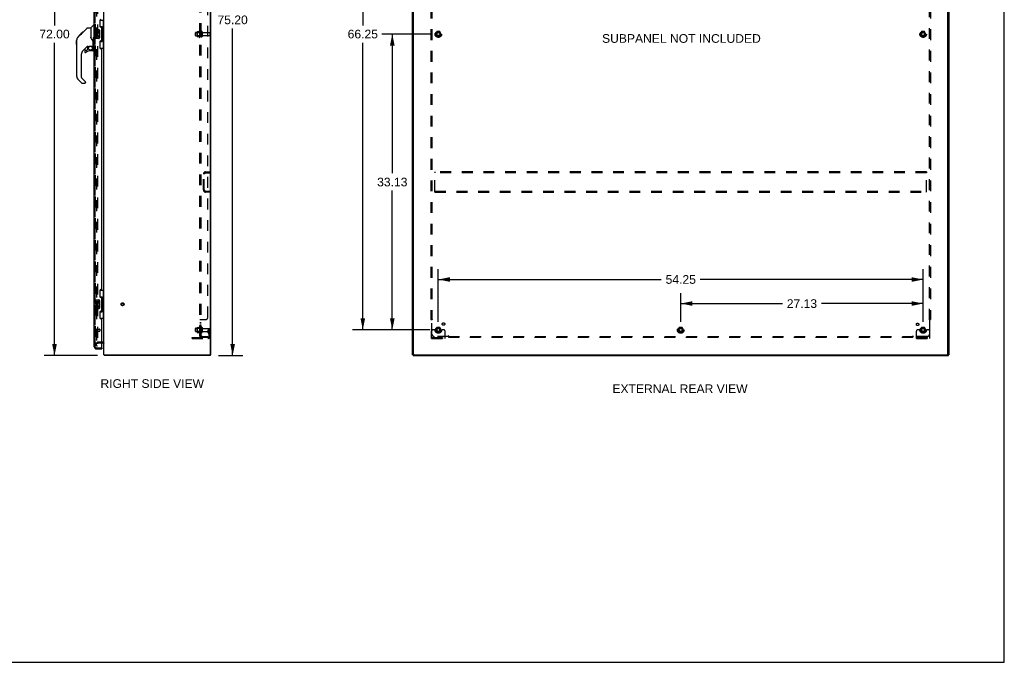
# Model space of a CAD drawing. Header units: inches. Extents: x 0 to 220, y 0 to 142.
# Tile 74 of 76: x 110 to 220, y 0 to 72. Entities that reach past the tile are written whole.
import ezdxf

# ---------------------------------------------------------------- set-up
doc = ezdxf.new("R2010")
doc.units = ezdxf.units.IN
doc.header["$LTSCALE"] = 12.090517
doc.header["$MEASUREMENT"] = 0
doc.linetypes.add('HIDDEN', pattern=[0.2, 0.1, -0.1])
doc.layers.get('0').update_dxf_attribs({"linetype": 'CONTINUOUS'})
for name, color, linetype in [('DEFAULT_2', 8, 'HIDDEN'), ('DIMENSIONS', 7, 'CONTINUOUS'), ('LEFT_DOOR_ASSEMBLY', 7, 'CONTINUOUS'), ('RIGHT_DOOR_ASSEMBLY', 7, 'CONTINUOUS'), ('SUBPANEL', 7, 'CONTINUOUS')]:
    doc.layers.add(name, color=color, linetype=linetype)
doc.styles.get("Standard").update_dxf_attribs({"font": 'arial.ttf'})
doc.dimstyles.new('DIMSTYLE_1', dxfattribs={"dimtxt": 0.969828, "dimasz": 1.293103, "dimexe": 0.09, "dimexo": 0.07, "dimgap": 0.0375, "dimtad": 0, "dimtih": 1, "dimtoh": 1, "dimzin": 4, "dimdsep": 46, "dimtxsty": 'Standard', "dimblk": '_FILLED', "dimblk1": '_FILLED', "dimblk2": '_FILLED', "dimcen": 0.09, "dimazin": 1, "dimtfac": 1, "dimtdec": 3, "dimtofl": 0, "dimtmove": 0, "dimatfit": 3, "dimldrblk": '_FILLED', "dimfxl": 0, "dimtolj": 1, "dimtzin": 4, "dimarcsym": 0})

# ---------------------------------------------------------------- blocks, each defined once
blk = doc.blocks.new('_FILLED')
at = {"color": 0, "linetype": 'ByBlock'}
blk.add_solid([(0, 0), (-1, 0.2), (-1, -0.2)], dxfattribs=at)
blk = doc.blocks.new('*D1')
at = {"layer": 'DIMENSIONS', "color": 2, "linetype": 'Continuous'}
for p, q in [((155.59, 70.34), (150.17, 70.34)), ((151.34, 70.34), (151.34, 54.75)), ((151.34, 37.22), (151.34, 52.81)), ((155.59, 37.22), (150.17, 37.22))]:
    blk.add_line(p, q, dxfattribs=at)
at = {"layer": 'DIMENSIONS', "color": 2, "linetype": 'Continuous', "xscale": 1.2931034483, "yscale": 1.2931034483, "zscale": 1.2931034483}
for p, rotation in [((151.34, 70.34), 90), ((151.34, 37.22), 270)]:
    blk.add_blockref('_FILLED', p, dxfattribs=dict(at, rotation=rotation))
at = {"layer": 'DIMENSIONS', "color": 2, "linetype": 'Continuous', "insert": (151.34, 54.26), "char_height": 0.97, "width": 3.389, "attachment_point": 2, "line_spacing_factor": 0.9}
blk.add_mtext('33.13', dxfattribs=at)
blk = doc.blocks.new('*D2')
at = {"layer": 'DIMENSIONS', "color": 2, "linetype": 'Continuous'}
for p, q in [((155.59, 103.47), (146.88, 103.47)), ((148.04, 103.47), (148.04, 71.31)), ((148.04, 37.22), (148.04, 69.37)), ((155.59, 37.22), (146.88, 37.22))]:
    blk.add_line(p, q, dxfattribs=at)
at = {"layer": 'DIMENSIONS', "color": 2, "linetype": 'Continuous', "xscale": 1.2931034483, "yscale": 1.2931034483, "zscale": 1.2931034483}
for p, rotation in [((148.04, 103.47), 90), ((148.04, 37.22), 270)]:
    blk.add_blockref('_FILLED', p, dxfattribs=dict(at, rotation=rotation))
at = {"layer": 'DIMENSIONS', "color": 2, "linetype": 'Continuous', "insert": (148.04, 70.83), "char_height": 0.97, "width": 3.389, "attachment_point": 2, "line_spacing_factor": 0.9}
blk.add_mtext('66.25', dxfattribs=at)
blk = doc.blocks.new('*D3')
at = {"layer": 'DIMENSIONS', "color": 2, "linetype": 'Continuous'}
for p, q in [((156.49, 38.12), (156.49, 44.02)), ((210.74, 38.12), (210.74, 44.02)), ((156.49, 42.86), (181.44, 42.86)), ((210.74, 42.86), (185.8, 42.86))]:
    blk.add_line(p, q, dxfattribs=at)
at = {"layer": 'DIMENSIONS', "color": 2, "linetype": 'Continuous', "xscale": 1.2931034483, "yscale": 1.2931034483, "zscale": 1.2931034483, "rotation": 180}
blk.add_blockref('_FILLED', (156.49, 42.86), dxfattribs=at)
at = {"layer": 'DIMENSIONS', "color": 2, "linetype": 'Continuous', "xscale": 1.2931034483, "yscale": 1.2931034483, "zscale": 1.2931034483}
blk.add_blockref('_FILLED', (210.74, 42.86), dxfattribs=at)
at = {"layer": 'DIMENSIONS', "color": 2, "linetype": 'Continuous', "insert": (183.62, 43.35), "char_height": 0.97, "width": 3.389, "attachment_point": 2, "line_spacing_factor": 0.9}
blk.add_mtext('54.25', dxfattribs=at)
blk = doc.blocks.new('*D4')
at = {"layer": 'DIMENSIONS', "color": 2, "linetype": 'Continuous'}
for p, q in [((183.62, 38.12), (183.62, 41.33)), ((210.74, 38.12), (210.74, 41.33)), ((183.62, 40.17), (195, 40.17)), ((210.74, 40.17), (199.36, 40.17))]:
    blk.add_line(p, q, dxfattribs=at)
at = {"layer": 'DIMENSIONS', "color": 2, "linetype": 'Continuous', "xscale": 1.2931034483, "yscale": 1.2931034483, "zscale": 1.2931034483, "rotation": 180}
blk.add_blockref('_FILLED', (183.62, 40.17), dxfattribs=at)
at = {"layer": 'DIMENSIONS', "color": 2, "linetype": 'Continuous', "xscale": 1.2931034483, "yscale": 1.2931034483, "zscale": 1.2931034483}
blk.add_blockref('_FILLED', (210.74, 40.17), dxfattribs=at)
at = {"layer": 'DIMENSIONS', "color": 2, "linetype": 'Continuous', "insert": (197.18, 40.65), "char_height": 0.97, "width": 3.389, "attachment_point": 2, "line_spacing_factor": 0.9}
blk.add_mtext('27.13', dxfattribs=at)
blk = doc.blocks.new('*D5')
at = {"layer": 'DIMENSIONS', "color": 2, "linetype": 'Continuous'}
for p, q in [((131.85, 109.54), (134.63, 109.54)), ((133.47, 109.54), (133.47, 72.91)), ((133.47, 34.34), (133.47, 70.97)), ((131.9, 34.34), (134.63, 34.34))]:
    blk.add_line(p, q, dxfattribs=at)
at = {"layer": 'DIMENSIONS', "color": 2, "linetype": 'Continuous', "xscale": 1.2931034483, "yscale": 1.2931034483, "zscale": 1.2931034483}
for p, rotation in [((133.47, 109.54), 90), ((133.47, 34.34), 270)]:
    blk.add_blockref('_FILLED', p, dxfattribs=dict(at, rotation=rotation))
at = {"layer": 'DIMENSIONS', "color": 2, "linetype": 'Continuous', "insert": (133.47, 72.42), "char_height": 0.97, "width": 3.389, "attachment_point": 2, "line_spacing_factor": 0.9}
blk.add_mtext('75.20', dxfattribs=at)
blk = doc.blocks.new('*D6')
at = {"layer": 'DIMENSIONS', "color": 2, "linetype": 'Continuous'}
for p, q in [((118.2, 106.34), (112.37, 106.34)), ((113.54, 106.34), (113.54, 71.31)), ((113.54, 34.34), (113.54, 69.37)), ((118.35, 34.34), (112.37, 34.34))]:
    blk.add_line(p, q, dxfattribs=at)
at = {"layer": 'DIMENSIONS', "color": 2, "linetype": 'Continuous', "xscale": 1.2931034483, "yscale": 1.2931034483, "zscale": 1.2931034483}
for p, rotation in [((113.54, 106.34), 90), ((113.54, 34.34), 270)]:
    blk.add_blockref('_FILLED', p, dxfattribs=dict(at, rotation=rotation))
at = {"layer": 'DIMENSIONS', "color": 2, "linetype": 'Continuous', "insert": (113.54, 70.83), "char_height": 0.97, "width": 3.389, "attachment_point": 2, "line_spacing_factor": 0.9}
blk.add_mtext('72.00', dxfattribs=at)

msp = doc.modelspace()

# ---------------------------------------------------------------- linework, layer by layer
at = {"color": 7, "linetype": 'Continuous'}
for p, q in [((219.828, 0), (219.828, 142.241)), ((118.907, 35.737), (118.846, 35.737)), ((119.1, 34.438), (119.11, 34.445)), ((119.113, 34.387), (119.115, 34.372)), ((119.126, 34.341), (119.126, 34.445)), ((130.997, 34.341), (119.126, 34.341)), ((130.997, 34.445), (131.049, 34.445)), ((130.997, 34.341), (130.997, 34.445)), ((153.669, 34.445), (153.617, 34.445)), ((153.669, 34.341), (153.669, 34.445)), ((153.669, 34.341), (213.565, 34.341)), ((153.721, 34.497), (153.721, 34.445)), ((213.513, 34.445), (213.513, 34.491)), ((213.565, 34.445), (213.617, 34.445)), ((213.565, 34.341), (213.565, 34.445)), ((0, 0), (219.828, 0))]:
    msp.add_line(p, q, dxfattribs=at)
at = {"color": 3, "linetype": 'Continuous'}
for p, q in [((130.997, 34.508), (130.997, 109.404)), ((131.049, 34.445), (131.049, 109.431)), ((153.617, 34.445), (153.617, 109.435)), ((153.721, 34.505), (153.721, 109.371)), ((213.513, 34.505), (213.513, 109.371)), ((213.617, 109.435), (213.617, 34.445)), ((119.05, 34.445), (119.05, 106.271)), ((119.05, 34.445), (130.997, 34.445)), ((153.669, 34.445), (213.565, 34.445))]:
    msp.add_line(p, q, dxfattribs=at)
at = {"color": 7, "linetype": 'Continuous'}
for points in [[(119.1, 34.438), (119.102, 34.436), (119.103, 34.433), (119.105, 34.43), (119.106, 34.426), (119.108, 34.422), (119.109, 34.417), (119.11, 34.412), (119.111, 34.407), (119.112, 34.402), (119.112, 34.397), (119.113, 34.392), (119.113, 34.387)], [(119.115, 34.372), (119.115, 34.367), (119.116, 34.363), (119.116, 34.359), (119.117, 34.356), (119.117, 34.353), (119.118, 34.35), (119.119, 34.347), (119.12, 34.345), (119.122, 34.343), (119.123, 34.342), (119.124, 34.342), (119.125, 34.341), (119.126, 34.341)]]:
    msp.add_lwpolyline(points, dxfattribs=at)
for centre, radius, start, end in [((118.907, 35.595), 0.142, 0, 90), ((119.296, 34.588), 0.246, 215.33048, 217.39407)]:
    msp.add_arc(centre, radius, start, end, dxfattribs=at)
at = {"color": 3, "linetype": 'Continuous'}
for centre, radius, start, end in [((130.935, 34.508), 0.0625, 270, 360), ((153.781, 34.505), 0.06, 180, 270), ((213.453, 34.505), 0.06, 270, 360)]:
    msp.add_arc(centre, radius, start, end, dxfattribs=at)
at = {"layer": 'DEFAULT_2', "color": 8, "linetype": 'HIDDEN'}
for p, q in [((118.237, 104.937), (118.237, 35.815)), ((118.341, 105.258), (118.341, 35.425)), ((129.35, 70.524), (129.945, 70.524)), ((129.484, 70.597), (129.484, 70.086)), ((129.504, 70.525), (129.484, 70.545)), ((129.495, 70.619), (129.723, 70.619)), ((129.8, 70.525), (129.504, 70.525)), ((129.504, 70.525), (129.504, 70.158)), ((129.75, 70.697), (129.75, 69.985)), ((129.8, 70.525), (129.82, 70.545)), ((129.8, 70.525), (129.8, 70.158)), ((129.82, 70.675), (129.82, 70.007)), ((129.945, 70.606), (129.945, 70.077)), ((130.051, 70.606), (130.051, 70.077)), ((156.329, 70.614), (156.175, 70.346)), ((156.647, 70.619), (156.338, 70.619)), ((156.81, 70.346), (156.655, 70.614)), ((210.579, 70.614), (210.425, 70.346)), ((210.897, 70.619), (210.588, 70.619)), ((211.06, 70.346), (210.905, 70.614)), ((129.32, 70.188), (129.32, 70.494)), ((129.35, 70.158), (129.945, 70.158)), ((129.504, 70.158), (129.484, 70.138)), ((129.495, 70.064), (129.723, 70.064)), ((129.8, 70.158), (129.504, 70.158)), ((129.8, 70.158), (129.82, 70.138)), ((130.114, 70.507), (130.915, 70.507)), ((130.114, 70.175), (130.915, 70.175)), ((130.945, 70.205), (130.945, 70.477)), ((156.175, 70.336), (156.329, 70.069)), ((156.647, 70.064), (156.338, 70.064)), ((156.655, 70.069), (156.81, 70.336)), ((210.425, 70.336), (210.579, 70.069)), ((210.897, 70.064), (210.588, 70.064)), ((210.905, 70.069), (211.06, 70.336)), ((130.195, 52.9), (130.195, 54.657)), ((130.299, 52.9), (130.299, 54.657)), ((130.442, 54.904), (130.945, 54.904)), ((130.442, 54.8), (130.945, 54.8)), ((130.945, 54.904), (130.945, 54.8)), ((156.117, 54.904), (156.117, 54.8)), ((211.117, 54.904), (156.117, 54.904)), ((156.117, 52.758), (156.117, 54.8)), ((211.117, 54.8), (156.117, 54.8)), ((211.117, 54.904), (211.117, 54.8)), ((211.117, 52.758), (211.117, 54.8)), ((130.442, 52.758), (130.945, 52.758)), ((130.945, 52.654), (130.442, 52.654)), ((130.945, 52.654), (130.945, 52.758)), ((156.117, 52.654), (156.117, 52.758)), ((156.117, 52.758), (211.117, 52.758)), ((156.117, 52.654), (211.117, 52.654)), ((211.117, 52.654), (211.117, 52.758)), ((129.484, 37.472), (129.484, 36.961)), ((129.495, 37.494), (129.723, 37.494)), ((129.75, 37.572), (129.75, 36.86)), ((129.82, 37.55), (129.82, 36.882)), ((129.945, 37.481), (129.945, 36.952)), ((130.051, 37.481), (130.051, 36.952)), ((156.329, 37.489), (156.175, 37.221)), ((156.647, 37.494), (156.338, 37.494)), ((156.81, 37.221), (156.655, 37.489)), ((183.454, 37.489), (183.3, 37.221)), ((183.772, 37.494), (183.463, 37.494)), ((183.935, 37.221), (183.78, 37.489)), ((210.579, 37.489), (210.425, 37.221)), ((210.897, 37.494), (210.588, 37.494)), ((211.06, 37.221), (210.905, 37.489)), ((128.945, 36.372), (130.699, 36.372)), ((128.945, 36.268), (128.945, 36.372)), ((129.192, 36.268), (129.192, 36.372)), ((129.32, 37.063), (129.32, 37.369)), ((129.35, 37.399), (129.945, 37.399)), ((129.35, 37.033), (129.945, 37.033)), ((129.448, 36.268), (129.448, 36.372)), ((129.504, 37.4), (129.484, 37.42)), ((129.504, 37.033), (129.484, 37.013)), ((129.495, 36.939), (129.723, 36.939)), ((129.8, 37.4), (129.504, 37.4)), ((129.504, 37.4), (129.504, 37.033)), ((129.8, 37.033), (129.504, 37.033)), ((129.8, 37.4), (129.82, 37.42)), ((129.8, 37.4), (129.8, 37.033)), ((129.8, 37.033), (129.82, 37.013)), ((130.114, 37.382), (130.915, 37.382)), ((130.114, 37.05), (130.915, 37.05)), ((130.751, 37.216), (130.841, 37.216)), ((130.751, 36.876), (130.751, 37.216)), ((130.855, 37.041), (130.751, 37.041)), ((130.773, 36.809), (130.822, 36.741)), ((130.841, 37.216), (130.945, 37.216)), ((130.841, 36.515), (130.841, 37.216)), ((130.855, 36.876), (130.855, 37.216)), ((130.857, 36.87), (130.906, 36.802)), ((130.945, 37.216), (130.906, 37.216)), ((130.945, 36.515), (130.945, 37.352)), ((155.742, 36.268), (155.742, 37.091)), ((155.742, 36.372), (157.242, 36.372)), ((155.956, 37.216), (155.867, 37.216)), ((156.078, 37.216), (155.956, 37.216)), ((155.989, 36.268), (155.989, 36.372)), ((156.317, 37.216), (156.078, 37.216)), ((156.175, 37.211), (156.329, 36.944)), ((156.245, 36.268), (156.245, 36.372)), ((156.647, 36.939), (156.338, 36.939)), ((156.655, 36.944), (156.81, 37.211)), ((156.667, 37.216), (156.906, 37.216)), ((156.739, 36.268), (156.739, 36.372)), ((157.028, 37.216), (156.906, 37.216)), ((156.995, 36.268), (156.995, 36.372)), ((157.117, 37.216), (157.028, 37.216)), ((157.242, 36.268), (157.242, 37.091)), ((183.3, 37.211), (183.454, 36.944)), ((183.772, 36.939), (183.463, 36.939)), ((183.78, 36.944), (183.935, 37.211)), ((209.992, 36.268), (209.992, 37.091)), ((209.992, 36.372), (211.492, 36.372)), ((210.206, 37.216), (210.117, 37.216)), ((210.328, 37.216), (210.206, 37.216)), ((210.239, 36.268), (210.239, 36.372)), ((210.567, 37.216), (210.328, 37.216)), ((210.425, 37.211), (210.579, 36.944)), ((210.495, 36.268), (210.495, 36.372)), ((210.897, 36.939), (210.588, 36.939)), ((210.905, 36.944), (211.06, 37.211)), ((210.917, 37.216), (211.156, 37.216)), ((210.989, 36.268), (210.989, 36.372)), ((211.278, 37.216), (211.156, 37.216)), ((211.245, 36.268), (211.245, 36.372)), ((211.367, 37.216), (211.278, 37.216)), ((211.492, 36.268), (211.492, 37.091)), ((118.237, 35.425), (118.237, 35.815)), ((118.237, 35.425), (118.341, 35.425)), ((118.907, 35.841), (118.423, 35.841)), ((118.846, 35.737), (118.423, 35.737)), ((128.945, 36.268), (130.699, 36.268)), ((155.742, 36.268), (157.242, 36.268)), ((209.992, 36.268), (211.492, 36.268))]:
    msp.add_line(p, q, dxfattribs=at)
for centre, radius in [((156.492, 70.341), 0.372), ((156.492, 70.341), 0.356), ((156.492, 70.341), 0.318), ((156.492, 70.341), 0.204), ((156.492, 70.341), 0.183), ((156.492, 70.341), 0.183), ((210.742, 70.341), 0.372), ((210.742, 70.341), 0.356), ((210.742, 70.341), 0.318), ((210.742, 70.341), 0.204), ((210.742, 70.341), 0.183), ((210.742, 70.341), 0.183), ((156.492, 70.341), 0.166), ((210.742, 70.341), 0.166), ((121.154, 40.091), 0.164), ((121.154, 40.091), 0.124), ((156.492, 37.216), 0.372), ((156.492, 37.216), 0.356), ((156.492, 37.216), 0.318), ((183.617, 37.216), 0.372), ((183.617, 37.216), 0.356), ((183.617, 37.216), 0.318), ((210.742, 37.216), 0.372), ((210.742, 37.216), 0.356), ((210.742, 37.216), 0.318), ((156.492, 37.216), 0.204), ((156.492, 37.216), 0.183), ((156.492, 37.216), 0.183), ((156.492, 37.216), 0.166), ((183.617, 37.216), 0.204), ((183.617, 37.216), 0.183), ((183.617, 37.216), 0.183), ((183.617, 37.216), 0.166), ((210.742, 37.216), 0.204), ((210.742, 37.216), 0.183), ((210.742, 37.216), 0.183), ((210.742, 37.216), 0.166)]:
    msp.add_circle(centre, radius, dxfattribs=at)
for centre, radius, start, end in [((129.35, 70.494), 0.03, 90, 180.00001), ((129.626, 70.597), 0.141, 174.79195, 180), ((129.495, 70.609), 0.01, 90, 174.80617), ((129.704, 70.629), 0.01, 270, 336.03207), ((130.351, 70.341), 0.698, 149.33687, 156.03207), ((129.782, 70.675), 0.0384, 0, 145.55034), ((129.998, 70.606), 0.053, 0, 180), ((130.114, 70.57), 0.0625, 180, 270), ((156.338, 70.609), 0.01, 90.01235, 149.98915), ((156.647, 70.609), 0.01, 30.01204, 89.98872), ((210.588, 70.609), 0.01, 90.01235, 149.98915), ((210.897, 70.609), 0.01, 30.01204, 89.98872), ((129.35, 70.188), 0.03, 179.99999, 270), ((129.626, 70.086), 0.141, 180, 185.20805), ((129.495, 70.074), 0.01, 185.19383, 270), ((129.704, 70.054), 0.01, 23.96793, 90), ((130.351, 70.341), 0.698, 203.96793, 210.66313), ((129.782, 70.007), 0.0384, 214.44966, 360), ((129.998, 70.077), 0.053, 180, 360), ((130.114, 70.113), 0.0625, 90, 180), ((130.915, 70.477), 0.03, 360, 90), ((130.915, 70.205), 0.03, 270, 0), ((156.183, 70.341), 0.01, 150.01268, 209.98829), ((156.338, 70.074), 0.01, 210.01204, 269.98872), ((156.647, 70.074), 0.01, 270.01235, 329.98915), ((156.801, 70.341), 0.01, 330.01268, 29.98829), ((210.433, 70.341), 0.01, 150.01268, 209.98829), ((210.588, 70.074), 0.01, 210.01204, 269.98872), ((210.897, 70.074), 0.01, 270.01235, 329.98915), ((211.051, 70.341), 0.01, 330.01268, 29.98829), ((130.442, 54.657), 0.246, 90, 180), ((130.442, 54.657), 0.142, 90, 180), ((130.442, 52.9), 0.246, 180, 270), ((130.442, 52.9), 0.142, 180, 270), ((129.626, 37.472), 0.141, 174.79195, 180), ((129.495, 37.484), 0.01, 90, 174.80617), ((129.704, 37.504), 0.01, 270, 336.03207), ((130.351, 37.216), 0.698, 149.33687, 156.03207), ((129.782, 37.55), 0.0384, 0, 145.55034), ((129.998, 37.481), 0.053, 0, 180), ((156.338, 37.484), 0.01, 90.01235, 149.98915), ((156.647, 37.484), 0.01, 30.01204, 89.98872), ((183.463, 37.484), 0.01, 90.01235, 149.98915), ((183.772, 37.484), 0.01, 30.01204, 89.98872), ((210.588, 37.484), 0.01, 90.01235, 149.98915), ((210.897, 37.484), 0.01, 30.01204, 89.98872), ((129.35, 37.369), 0.03, 90, 180.00001), ((129.35, 37.063), 0.03, 179.99999, 270), ((129.626, 36.961), 0.141, 180, 185.20805), ((129.495, 36.949), 0.01, 185.19383, 270), ((129.704, 36.929), 0.01, 23.96793, 90), ((130.351, 37.216), 0.698, 203.96793, 210.66313), ((129.782, 36.882), 0.0384, 214.44966, 360), ((129.998, 36.952), 0.053, 180, 360), ((130.114, 37.445), 0.0625, 180, 270), ((130.114, 36.988), 0.0625, 90, 180), ((130.699, 36.515), 0.246, 270, 360), ((130.699, 36.515), 0.142, 270, 360), ((130.865, 36.876), 0.114, 180, 215.75389), ((130.737, 36.68), 0.104, 0, 35.75389), ((130.865, 36.876), 0.01, 180, 215.75389), ((130.737, 36.68), 0.208, 0, 35.75389), ((130.915, 37.352), 0.03, 360, 90), ((130.915, 37.08), 0.03, 270, 0), ((155.867, 37.091), 0.125, 90, 180), ((156.183, 37.216), 0.01, 150.01268, 209.98829), ((156.492, 37.216), 0.175, 180, 360), ((156.338, 36.949), 0.01, 210.01204, 269.98872), ((156.647, 36.949), 0.01, 270.01235, 329.98915), ((156.801, 37.216), 0.01, 330.01268, 29.98829), ((157.117, 37.091), 0.125, 0, 90), ((183.308, 37.216), 0.01, 150.01268, 209.98829), ((183.463, 36.949), 0.01, 210.01204, 269.98872), ((183.772, 36.949), 0.01, 270.01235, 329.98915), ((183.926, 37.216), 0.01, 330.01268, 29.98829), ((210.117, 37.091), 0.125, 90, 180), ((210.433, 37.216), 0.01, 150.01268, 209.98829), ((210.742, 37.216), 0.175, 180, 360), ((210.588, 36.949), 0.01, 210.01204, 269.98872), ((210.897, 36.949), 0.01, 270.01235, 329.98915), ((211.051, 37.216), 0.01, 330.01268, 29.98829), ((211.367, 37.091), 0.125, 0, 90), ((118.423, 35.655), 0.186, 90, 180), ((118.423, 35.655), 0.0823, 90, 180), ((118.907, 35.595), 0.246, 37.24138, 90)]:
    msp.add_arc(centre, radius, start, end, dxfattribs=at)
at = {"layer": 'LEFT_DOOR_ASSEMBLY', "color": 8, "linetype": 'HIDDEN'}
for p, q in [((118.096, 35.338), (118.096, 105.345)), ((118.238, 35.195), (118.826, 35.195))]:
    msp.add_line(p, q, dxfattribs=at)
msp.add_arc((118.238, 35.338), 0.142, 180, 270, dxfattribs=at)
at = {"layer": 'RIGHT_DOOR_ASSEMBLY', "color": 8, "linetype": 'HIDDEN'}
for p, q in [((118.096, 105.345), (118.096, 35.338)), ((118.139, 37.337), (118.139, 37.053)), ((118.139, 37.319), (118.586, 37.319)), ((118.139, 37.071), (118.586, 37.071)), ((118.596, 37.309), (118.596, 37.081)), ((118.238, 35.195), (118.826, 35.195))]:
    msp.add_line(p, q, dxfattribs=at)
at = {"layer": 'RIGHT_DOOR_ASSEMBLY', "color": 3, "linetype": 'Continuous'}
for p, q in [((117.992, 70.841), (117.992, 100.091)), ((118.596, 71.859), (118.596, 71.239)), ((118.726, 71.109), (118.786, 71.109)), ((118.846, 69.634), (118.846, 71.049)), ((117.992, 40.591), (117.992, 69.841)), ((118.596, 69.444), (118.596, 68.824)), ((118.786, 69.574), (118.726, 69.574)), ((118.726, 68.694), (118.786, 68.694)), ((118.846, 41.799), (118.846, 68.634)), ((118.596, 41.609), (118.596, 40.989)), ((118.786, 41.739), (118.726, 41.739)), ((118.726, 40.859), (118.786, 40.859)), ((118.846, 39.384), (118.846, 40.799)), ((117.992, 35.338), (117.992, 39.591)), ((118.596, 39.194), (118.596, 38.574)), ((118.786, 39.324), (118.726, 39.324)), ((118.726, 38.444), (118.786, 38.444)), ((118.846, 35.215), (118.846, 38.384)), ((118.238, 35.091), (118.846, 35.091))]:
    msp.add_line(p, q, dxfattribs=at)
at = {"layer": 'RIGHT_DOOR_ASSEMBLY', "color": 7, "linetype": 'Continuous'}
for p, q in [((118.609, 71.916), (119.05, 71.916)), ((118.646, 71.136), (118.646, 71.916)), ((119.011, 70.891), (119.011, 71.916)), ((116.244, 70.137), (116.66, 70.553)), ((116.557, 70.383), (117.181, 71.007)), ((116.725, 70.551), (116.658, 70.551)), ((116.658, 70.551), (116.725, 70.551)), ((116.66, 70.553), (116.727, 70.553)), ((117.237, 71.03), (117.598, 71.03)), ((117.598, 71.03), (117.598, 69.926)), ((117.604, 71.036), (117.901, 71.334)), ((117.992, 71.345), (117.929, 71.345)), ((117.932, 70.826), (117.932, 69.856)), ((117.947, 70.841), (118.487, 70.841)), ((118.134, 70.687), (118.134, 70.457)), ((118.197, 70.687), (118.134, 70.687)), ((118.197, 70.519), (118.197, 70.687)), ((118.26, 70.519), (118.197, 70.519)), ((118.26, 70.656), (118.26, 70.519)), ((118.321, 70.656), (118.26, 70.656)), ((118.321, 70.519), (118.321, 70.656)), ((118.386, 70.519), (118.321, 70.519)), ((118.386, 70.687), (118.386, 70.519)), ((118.449, 70.687), (118.386, 70.687)), ((118.449, 70.457), (118.449, 70.687)), ((118.586, 70.741), (118.586, 69.941)), ((118.646, 71.181), (118.873, 71.181)), ((118.873, 69.501), (118.873, 71.181)), ((118.91, 70.942), (118.91, 70.921)), ((118.91, 70.891), (118.91, 69.791)), ((119.032, 70.891), (118.91, 70.891)), ((119.032, 69.791), (119.032, 70.891)), ((116.003, 69.635), (116.023, 69.655)), ((116.003, 69.158), (116.003, 69.635)), ((116.023, 65.583), (116.023, 69.686)), ((116.138, 69.963), (116.416, 70.242)), ((116.244, 70.137), (116.311, 70.137)), ((116.247, 70.14), (116.314, 70.14)), ((116.248, 70.141), (116.315, 70.141)), ((116.396, 70.222), (116.329, 70.222)), ((116.416, 70.242), (116.549, 70.375)), ((116.416, 70.309), (116.483, 70.309)), ((116.443, 70.269), (116.416, 70.242)), ((116.565, 70.391), (116.498, 70.391)), ((116.557, 70.383), (116.521, 70.347)), ((116.574, 70.467), (116.641, 70.467)), ((117.617, 69.935), (117.598, 69.988)), ((117.646, 69.869), (117.617, 69.935)), ((117.873, 68.812), (117.873, 69.707)), ((117.901, 69.97), (117.901, 69.831)), ((117.929, 69.947), (117.932, 69.938)), ((118.487, 69.841), (117.947, 69.841)), ((118.134, 70.457), (118.396, 70.457)), ((118.134, 70.226), (118.134, 70.09)), ((118.197, 70.226), (118.134, 70.226)), ((118.205, 70.421), (118.147, 70.446)), ((118.197, 70.09), (118.197, 70.226)), ((118.26, 70.132), (118.26, 70.09)), ((118.321, 70.069), (118.321, 70.138)), ((118.396, 70.457), (118.369, 70.437)), ((118.386, 70.132), (118.386, 69.995)), ((118.386, 69.995), (118.449, 69.995)), ((118.431, 70.457), (118.449, 70.457)), ((118.449, 69.995), (118.449, 70.132)), ((118.646, 68.766), (118.646, 69.546)), ((118.646, 69.501), (118.873, 69.501)), ((119.032, 69.791), (118.91, 69.791)), ((118.91, 69.761), (118.91, 69.74)), ((119.011, 68.766), (119.011, 69.791)), ((116.003, 69.158), (116.023, 69.139)), ((117.209, 68.968), (116.708, 68.467)), ((116.929, 68.469), (116.929, 68.35)), ((117.007, 68.548), (117.16, 68.548)), ((117.168, 68.551), (117.24, 68.623)), ((117.243, 68.959), (117.243, 68.632)), ((117.286, 68.963), (117.373, 68.963)), ((117.558, 69.005), (117.854, 69.005)), ((117.795, 68.469), (117.558, 68.469)), ((117.816, 68.925), (117.736, 69.005)), ((117.808, 68.917), (117.801, 68.911)), ((117.854, 68.786), (117.873, 68.786)), ((117.873, 68.548), (117.873, 68.786)), ((117.992, 68.742), (117.944, 68.742)), ((118.609, 68.766), (119.05, 68.766)), ((116.535, 68.049), (116.535, 65.497)), ((116.59, 64.852), (116.138, 65.305)), ((116.558, 65.442), (116.993, 65.006)), ((116.646, 64.829), (116.929, 64.829)), ((117.007, 64.973), (117.007, 64.908)), ((118.609, 41.666), (119.05, 41.666)), ((118.646, 40.886), (118.646, 41.666)), ((118.646, 40.931), (118.873, 40.931)), ((118.873, 39.251), (118.873, 40.931)), ((119.011, 40.641), (119.011, 41.666)), ((117.932, 40.576), (117.932, 39.606)), ((117.947, 40.591), (118.487, 40.591)), ((118.197, 40.437), (118.134, 40.437)), ((118.134, 40.437), (118.134, 40.207)), ((118.134, 40.207), (118.396, 40.207)), ((118.197, 39.976), (118.134, 39.976)), ((118.134, 39.976), (118.134, 39.84)), ((118.205, 40.171), (118.147, 40.196)), ((118.197, 40.269), (118.197, 40.437)), ((118.26, 40.269), (118.197, 40.269)), ((118.197, 39.84), (118.197, 39.976)), ((118.321, 40.406), (118.26, 40.406)), ((118.26, 40.406), (118.26, 40.269)), ((118.26, 39.882), (118.26, 39.84)), ((118.321, 40.269), (118.321, 40.406)), ((118.386, 40.269), (118.321, 40.269)), ((118.321, 39.819), (118.321, 39.888)), ((118.396, 40.207), (118.369, 40.187)), ((118.449, 40.437), (118.386, 40.437)), ((118.386, 40.437), (118.386, 40.269)), ((118.386, 39.882), (118.386, 39.745)), ((118.386, 39.745), (118.449, 39.745)), ((118.431, 40.207), (118.449, 40.207)), ((118.449, 40.207), (118.449, 40.437)), ((118.449, 39.745), (118.449, 39.882)), ((118.586, 40.491), (118.586, 39.691)), ((118.91, 40.692), (118.91, 40.671)), ((119.032, 40.641), (118.91, 40.641)), ((118.91, 40.641), (118.91, 39.541)), ((119.032, 39.541), (119.032, 40.641)), ((118.487, 39.591), (117.947, 39.591)), ((118.646, 38.516), (118.646, 39.296)), ((118.646, 39.251), (118.873, 39.251)), ((119.032, 39.541), (118.91, 39.541)), ((118.91, 39.511), (118.91, 39.49)), ((119.011, 38.516), (119.011, 39.541)), ((118.609, 38.516), (119.05, 38.516)), ((118.826, 35.195), (118.846, 35.195)), ((118.846, 35.195), (118.846, 35.091))]:
    msp.add_line(p, q, dxfattribs=at)
for points in [[(117.181, 71.007), (117.189, 71.014), (117.197, 71.02), (117.206, 71.024), (117.216, 71.027), (117.226, 71.029), (117.237, 71.03)], [(118.58, 70.777), (118.582, 70.772), (118.583, 70.766), (118.585, 70.76), (118.586, 70.754), (118.586, 70.747), (118.586, 70.741)], [(118.837, 71.08), (118.839, 71.084), (118.844, 71.092), (118.849, 71.1), (118.853, 71.107), (118.857, 71.114), (118.86, 71.121), (118.863, 71.127), (118.866, 71.132), (118.868, 71.137), (118.87, 71.142), (118.871, 71.146), (118.872, 71.15), (118.872, 71.154), (118.873, 71.157)], [(116.138, 69.963), (116.118, 69.942), (116.093, 69.909), (116.071, 69.874), (116.053, 69.837), (116.039, 69.798), (116.03, 69.758), (116.024, 69.717), (116.023, 69.686)], [(116.521, 70.347), (116.499, 70.325), (116.478, 70.303), (116.443, 70.269)], [(117.82, 69.58), (117.77, 69.654), (117.721, 69.731), (117.68, 69.802), (117.646, 69.869)], [(117.873, 69.409), (117.872, 69.433), (117.868, 69.467), (117.859, 69.501), (117.847, 69.533), (117.832, 69.562), (117.82, 69.58)], [(117.873, 69.707), (117.873, 69.713), (117.874, 69.719), (117.874, 69.725), (117.874, 69.731), (117.874, 69.736), (117.874, 69.741), (117.875, 69.746), (117.875, 69.751), (117.875, 69.755), (117.876, 69.76), (117.876, 69.764), (117.876, 69.768), (117.877, 69.771), (117.877, 69.775), (117.877, 69.778), (117.878, 69.782), (117.878, 69.785), (117.878, 69.788), (117.879, 69.791), (117.879, 69.793), (117.879, 69.796), (117.88, 69.799), (117.88, 69.801), (117.881, 69.804), (117.881, 69.806), (117.881, 69.808), (117.882, 69.811), (117.882, 69.813), (117.883, 69.815), (117.883, 69.817), (117.883, 69.819), (117.884, 69.821), (117.884, 69.823), (117.885, 69.825), (117.885, 69.827), (117.885, 69.828), (117.886, 69.83), (117.886, 69.832), (117.886, 69.833), (117.887, 69.834), (117.887, 69.836), (117.888, 69.837), (117.888, 69.838), (117.888, 69.839), (117.889, 69.84), (117.889, 69.841), (117.89, 69.842), (117.89, 69.843), (117.891, 69.844), (117.891, 69.844), (117.892, 69.845), (117.892, 69.845), (117.893, 69.846), (117.894, 69.846), (117.895, 69.845), (117.895, 69.844), (117.896, 69.844), (117.897, 69.842), (117.897, 69.841), (117.898, 69.84), (117.899, 69.839), (117.899, 69.837), (117.9, 69.836), (117.9, 69.835), (117.901, 69.833), (117.901, 69.831)], [(117.901, 69.97), (117.902, 69.972), (117.903, 69.973), (117.904, 69.975), (117.905, 69.976), (117.906, 69.977), (117.908, 69.977), (117.909, 69.977), (117.911, 69.977), (117.912, 69.976), (117.914, 69.975), (117.915, 69.974), (117.917, 69.972), (117.918, 69.97), (117.92, 69.968), (117.921, 69.966), (117.923, 69.964), (117.924, 69.961), (117.925, 69.959), (117.926, 69.956), (117.927, 69.953), (117.928, 69.95), (117.929, 69.947)], [(118.586, 69.941), (118.586, 69.935), (118.586, 69.929), (118.585, 69.923), (118.583, 69.917), (118.582, 69.911), (118.58, 69.905)], [(118.873, 69.525), (118.872, 69.528), (118.872, 69.532), (118.871, 69.536), (118.87, 69.54), (118.868, 69.545), (118.866, 69.55), (118.863, 69.556), (118.86, 69.562), (118.857, 69.568), (118.853, 69.575), (118.849, 69.582), (118.844, 69.59), (118.839, 69.599), (118.837, 69.602)], [(117.373, 68.963), (117.375, 68.963), (117.382, 68.964), (117.391, 68.966), (117.401, 68.969), (117.413, 68.973), (117.426, 68.978), (117.441, 68.983), (117.457, 68.989), (117.475, 68.993), (117.493, 68.998), (117.512, 69.001), (117.531, 69.003), (117.55, 69.004), (117.558, 69.005)], [(117.853, 68.786), (117.853, 68.8), (117.851, 68.813), (117.848, 68.827), (117.845, 68.84), (117.84, 68.853), (117.834, 68.866), (117.827, 68.878), (117.82, 68.89), (117.811, 68.901), (117.801, 68.911)], [(117.816, 68.925), (117.816, 68.925), (117.815, 68.924), (117.814, 68.923), (117.813, 68.922), (117.812, 68.921), (117.808, 68.917)], [(118.837, 40.83), (118.839, 40.834), (118.844, 40.842), (118.849, 40.85), (118.853, 40.857), (118.857, 40.864), (118.86, 40.871), (118.863, 40.877), (118.866, 40.882), (118.868, 40.887), (118.87, 40.892), (118.871, 40.896), (118.872, 40.9), (118.872, 40.904), (118.873, 40.907)], [(118.58, 40.527), (118.582, 40.522), (118.583, 40.516), (118.585, 40.51), (118.586, 40.504), (118.586, 40.497), (118.586, 40.491)], [(118.586, 39.691), (118.586, 39.685), (118.586, 39.679), (118.585, 39.673), (118.583, 39.667), (118.582, 39.661), (118.58, 39.655)], [(118.873, 39.275), (118.872, 39.278), (118.872, 39.282), (118.871, 39.286), (118.87, 39.29), (118.868, 39.295), (118.866, 39.3), (118.863, 39.306), (118.86, 39.312), (118.857, 39.318), (118.853, 39.325), (118.849, 39.332), (118.844, 39.34), (118.839, 39.349), (118.837, 39.352)]]:
    msp.add_lwpolyline(points, dxfattribs=at)
msp.add_circle((117.558, 68.765), 0.217, dxfattribs=at)
at = {"layer": 'RIGHT_DOOR_ASSEMBLY', "color": 3, "linetype": 'Continuous'}
for centre, radius, start, end in [((118.726, 71.859), 0.13, 90, 180), ((118.726, 71.239), 0.13, 180, 270), ((118.786, 71.049), 0.06, 0, 90), ((118.726, 69.444), 0.13, 90, 180), ((118.786, 69.634), 0.06, 270, 360), ((118.726, 68.824), 0.13, 180, 270), ((118.786, 68.634), 0.06, 0, 90), ((118.726, 41.609), 0.13, 90, 180), ((118.726, 40.989), 0.13, 180, 270), ((118.786, 41.799), 0.06, 270, 360), ((118.786, 40.799), 0.06, 0, 90), ((118.726, 39.194), 0.13, 90, 180), ((118.726, 38.574), 0.13, 180, 270), ((118.786, 39.384), 0.06, 270, 360), ((118.786, 38.384), 0.06, 0, 90), ((118.238, 35.338), 0.246, 180, 270), ((118.826, 35.215), 0.02, 270, 360)]:
    msp.add_arc(centre, radius, start, end, dxfattribs=at)
at = {"layer": 'RIGHT_DOOR_ASSEMBLY', "color": 7, "linetype": 'Continuous'}
for centre, radius, start, end in [((117.617, 71.022), 0.0197, 135, 180), ((117.929, 71.306), 0.0394, 90, 135), ((117.947, 70.826), 0.015, 90, 180), ((118.487, 70.741), 0.1, 21.20502, 90), ((116.456, 69.67), 0.433, 137.27268, 137.76144), ((117.947, 69.856), 0.015, 180, 270), ((118.292, 70.383), 0.157, 156.59665, 341.87913), ((118.229, 70.09), 0.0943, 180, 248.67039), ((118.229, 70.09), 0.0943, 248.69989, 347.43379), ((118.292, 70.383), 0.0943, 156.59665, 35.11217), ((118.229, 70.09), 0.0314, 180, 0.04847), ((118.355, 70.132), 0.0943, 0, 180), ((118.355, 70.127), 0.0362, 83.42855, 161.76278), ((118.355, 70.132), 0.0314, 0, 81.22946), ((118.292, 70.383), 0.157, 25.73705, 27.8532), ((118.295, 70.383), 0.154, 341.41988, 26.19629), ((118.487, 69.941), 0.1, 270, 338.79459), ((117.125, 68.049), 0.591, 135, 180), ((117.007, 68.469), 0.0787, 90, 180), ((117.007, 68.35), 0.0787, 180, 309.5212), ((117.558, 67.682), 0.787, 90, 129.5212), ((117.286, 68.766), 0.197, 90, 135), ((117.16, 68.56), 0.0118, 270, 315), ((117.232, 68.632), 0.0118, 315, 360), ((117.795, 68.548), 0.0787, 270, 360), ((117.677, 68.786), 0.197, 0, 45), ((117.854, 69.024), 0.0197, 270, 360), ((117.944, 68.812), 0.0709, 180, 270), ((116.417, 65.583), 0.394, 180, 225), ((116.614, 65.497), 0.0787, 180, 225), ((116.646, 64.908), 0.0787, 225, 270), ((116.929, 64.908), 0.0787, 270, 360), ((116.96, 64.973), 0.0472, 0, 45), ((117.947, 40.576), 0.015, 90, 180), ((118.292, 40.133), 0.157, 156.59665, 341.87913), ((118.229, 39.84), 0.0943, 180, 248.67039), ((118.229, 39.84), 0.0943, 248.69989, 347.43379), ((118.292, 40.133), 0.0943, 156.59665, 35.11217), ((118.229, 39.84), 0.0314, 180, 0.04847), ((118.355, 39.882), 0.0943, 0, 180), ((118.355, 39.877), 0.0362, 83.42855, 161.76278), ((118.355, 39.882), 0.0314, 0, 81.22946), ((118.292, 40.133), 0.157, 25.73705, 27.8532), ((118.295, 40.133), 0.154, 341.41988, 26.19629), ((118.487, 40.491), 0.1, 21.20502, 90), ((117.947, 39.606), 0.015, 180, 270), ((118.487, 39.691), 0.1, 270, 338.79459)]:
    msp.add_arc(centre, radius, start, end, dxfattribs=at)
at = {"layer": 'RIGHT_DOOR_ASSEMBLY', "color": 8, "linetype": 'HIDDEN'}
for centre, radius, start, end in [((118.117, 37.337), 0.0215, 0, 180), ((118.117, 37.053), 0.0215, 180, 360), ((118.586, 37.309), 0.01, 0, 90), ((118.586, 37.081), 0.01, 270, 360), ((118.238, 35.338), 0.142, 180, 270)]:
    msp.add_arc(centre, radius, start, end, dxfattribs=at)
at = {"layer": 'RIGHT_DOOR_ASSEMBLY', "color": 7, "linetype": 'Continuous'}
for centre, start_param, end_param in [((118.805, 70.932), -1.5140098, -0.699287), ((118.805, 70.932), -2.4423057, -1.6275828), ((118.805, 69.751), -1.5140098, -0.699287), ((118.805, 69.751), -2.4423057, -1.6275828), ((118.805, 40.682), -1.5140098, -0.699287), ((118.805, 40.682), -2.4423057, -1.6275828), ((118.805, 39.501), -1.5140098, -0.699287), ((118.805, 39.501), -2.4423057, -1.6275828)]:
    msp.add_ellipse(centre, major_axis=(0, 0.18), ratio=0.5794935, start_param=start_param, end_param=end_param, dxfattribs=at)
at = {"layer": 'SUBPANEL', "color": 8, "linetype": 'HIDDEN'}
for p, q in [((129.82, 36.497), (129.82, 104.185)), ((129.945, 36.497), (129.945, 104.185)), ((130.695, 38.622), (130.695, 102.06)), ((155.648, 102.31), (155.648, 38.372)), ((155.773, 102.31), (155.773, 38.372)), ((211.461, 38.372), (211.461, 102.31)), ((211.586, 102.31), (211.586, 38.372)), ((129.945, 70.591), (129.82, 70.591)), ((129.945, 70.091), (129.82, 70.091)), ((129.945, 38.337), (129.82, 38.337)), ((129.945, 38.012), (129.82, 38.012)), ((129.945, 37.975), (129.82, 37.975)), ((129.945, 37.731), (129.82, 37.731)), ((129.945, 37.694), (129.82, 37.694)), ((129.945, 37.466), (129.82, 37.466)), ((129.874, 38.372), (130.445, 38.372)), ((155.648, 38.372), (155.814, 38.372)), ((155.755, 38.355), (155.761, 38.349)), ((155.773, 36.747), (155.773, 38.337)), ((211.42, 38.372), (211.586, 38.372)), ((211.461, 38.337), (211.461, 36.747)), ((129.945, 36.966), (129.82, 36.966)), ((129.945, 36.497), (129.82, 36.497)), ((129.874, 36.459), (129.971, 36.538)), ((130.057, 36.497), (130.695, 36.497)), ((130.695, 36.372), (130.057, 36.372)), ((130.695, 36.497), (130.695, 36.372)), ((157.613, 36.497), (156.023, 36.497)), ((157.648, 36.372), (157.648, 36.538)), ((157.648, 36.497), (209.586, 36.497)), ((209.586, 36.372), (157.648, 36.372)), ((209.586, 36.372), (209.586, 36.538)), ((209.603, 36.479), (209.609, 36.485)), ((211.211, 36.497), (209.621, 36.497))]:
    msp.add_line(p, q, dxfattribs=at)
for points in [[(129.84, 38.355), (129.837, 38.354), (129.834, 38.352), (129.831, 38.351), (129.828, 38.349), (129.826, 38.347), (129.824, 38.345), (129.823, 38.343), (129.822, 38.342), (129.821, 38.34), (129.821, 38.338), (129.82, 38.337)], [(129.834, 38.352), (129.831, 38.351), (129.828, 38.349), (129.826, 38.347), (129.824, 38.345), (129.823, 38.343), (129.822, 38.342), (129.821, 38.34), (129.821, 38.338), (129.82, 38.337)], [(129.847, 38.358), (129.843, 38.357), (129.84, 38.355)], [(129.874, 38.372), (129.872, 38.371), (129.87, 38.369), (129.867, 38.368), (129.864, 38.366), (129.861, 38.365), (129.857, 38.363), (129.854, 38.361), (129.847, 38.358)], [(129.874, 38.372), (129.872, 38.371), (129.87, 38.369), (129.867, 38.368), (129.864, 38.366), (129.861, 38.365)], [(129.96, 38.353), (129.956, 38.35), (129.954, 38.349), (129.952, 38.347), (129.951, 38.346), (129.949, 38.344), (129.948, 38.343), (129.947, 38.341), (129.946, 38.34), (129.946, 38.338), (129.945, 38.337)], [(129.947, 38.341), (129.946, 38.34), (129.946, 38.338), (129.945, 38.337)], [(129.952, 38.347), (129.951, 38.346), (129.949, 38.344), (129.948, 38.343)], [(129.971, 38.372), (129.971, 38.371), (129.972, 38.369), (129.971, 38.367), (129.971, 38.366), (129.971, 38.364), (129.97, 38.363), (129.969, 38.361), (129.968, 38.359), (129.967, 38.358), (129.965, 38.357), (129.964, 38.355), (129.962, 38.354), (129.96, 38.353)], [(129.967, 38.358), (129.965, 38.357), (129.964, 38.355), (129.962, 38.354)], [(129.971, 38.366), (129.971, 38.364), (129.97, 38.363), (129.969, 38.361), (129.968, 38.359)], [(129.971, 38.372), (129.971, 38.371), (129.972, 38.369), (129.971, 38.367)], [(155.735, 38.372), (155.737, 38.371), (155.739, 38.369), (155.741, 38.368), (155.743, 38.366), (155.745, 38.365), (155.747, 38.363), (155.748, 38.361), (155.75, 38.36), (155.752, 38.358), (155.753, 38.357), (155.755, 38.355)], [(155.761, 38.349), (155.763, 38.347), (155.765, 38.345), (155.767, 38.343), (155.769, 38.342), (155.77, 38.34), (155.772, 38.338), (155.773, 38.337)], [(155.793, 38.35), (155.788, 38.347), (155.786, 38.346), (155.783, 38.344), (155.781, 38.343), (155.779, 38.341), (155.777, 38.34), (155.775, 38.338), (155.773, 38.337)], [(155.814, 38.372), (155.814, 38.371), (155.813, 38.369), (155.812, 38.367), (155.811, 38.366), (155.81, 38.364), (155.809, 38.363), (155.807, 38.361), (155.806, 38.359), (155.804, 38.358), (155.803, 38.357), (155.801, 38.355), (155.799, 38.354), (155.797, 38.353), (155.795, 38.351), (155.793, 38.35)], [(211.42, 38.372), (211.421, 38.371), (211.421, 38.369), (211.422, 38.367), (211.423, 38.366), (211.424, 38.364), (211.426, 38.363), (211.427, 38.361), (211.428, 38.359), (211.43, 38.358), (211.432, 38.357), (211.433, 38.355), (211.435, 38.354), (211.437, 38.353), (211.439, 38.351), (211.442, 38.35), (211.446, 38.347)], [(211.446, 38.347), (211.449, 38.346), (211.451, 38.344), (211.453, 38.343), (211.455, 38.341), (211.457, 38.34), (211.459, 38.338), (211.461, 38.337)], [(211.48, 38.355), (211.473, 38.349), (211.471, 38.347), (211.469, 38.345), (211.468, 38.343), (211.466, 38.342), (211.464, 38.34), (211.462, 38.338), (211.461, 38.337)], [(211.499, 38.372), (211.497, 38.371), (211.495, 38.369), (211.493, 38.368), (211.491, 38.366), (211.489, 38.365), (211.487, 38.363), (211.486, 38.361), (211.484, 38.36), (211.483, 38.358), (211.481, 38.357), (211.48, 38.355)], [(129.85, 36.474), (129.843, 36.477), (129.84, 36.479), (129.837, 36.48), (129.834, 36.482), (129.831, 36.483), (129.828, 36.485), (129.826, 36.487), (129.824, 36.489), (129.823, 36.491), (129.822, 36.493), (129.821, 36.494), (129.821, 36.496), (129.82, 36.497)], [(129.874, 36.459), (129.872, 36.461), (129.87, 36.463), (129.867, 36.465), (129.864, 36.467), (129.861, 36.469), (129.857, 36.471), (129.854, 36.473), (129.85, 36.474)], [(129.95, 36.52), (129.949, 36.52), (129.949, 36.52), (129.949, 36.52), (129.949, 36.52), (129.948, 36.52), (129.948, 36.519), (129.947, 36.519), (129.947, 36.519), (129.946, 36.518), (129.946, 36.518), (129.945, 36.518), (129.944, 36.517), (129.944, 36.517), (129.943, 36.517), (129.942, 36.516), (129.942, 36.516), (129.941, 36.516), (129.94, 36.515), (129.94, 36.515), (129.939, 36.514), (129.938, 36.514), (129.937, 36.514), (129.937, 36.513), (129.936, 36.513), (129.935, 36.513), (129.934, 36.512), (129.934, 36.512), (129.933, 36.512), (129.932, 36.511), (129.931, 36.511), (129.93, 36.51), (129.929, 36.51), (129.928, 36.51), (129.928, 36.509), (129.927, 36.509), (129.926, 36.509), (129.925, 36.508), (129.924, 36.508), (129.923, 36.507), (129.922, 36.507), (129.921, 36.507), (129.92, 36.506), (129.919, 36.506), (129.918, 36.505), (129.917, 36.505), (129.915, 36.505), (129.914, 36.504), (129.913, 36.504), (129.912, 36.504), (129.911, 36.503), (129.91, 36.503), (129.909, 36.503), (129.908, 36.502), (129.907, 36.502), (129.905, 36.502), (129.904, 36.501), (129.903, 36.501), (129.902, 36.501), (129.901, 36.5), (129.9, 36.5), (129.899, 36.5), (129.898, 36.5), (129.897, 36.499), (129.896, 36.499), (129.895, 36.499), (129.894, 36.499), (129.893, 36.499), (129.892, 36.498), (129.891, 36.498), (129.89, 36.498), (129.89, 36.498), (129.889, 36.498), (129.888, 36.498), (129.887, 36.497), (129.887, 36.497), (129.886, 36.497), (129.886, 36.497)], [(129.886, 36.497), (129.886, 36.497), (129.886, 36.497), (129.886, 36.497), (129.886, 36.497), (129.886, 36.497), (129.886, 36.497), (129.887, 36.497), (129.887, 36.497), (129.888, 36.497), (129.889, 36.497), (129.889, 36.497)], [(129.964, 36.525), (129.96, 36.521), (129.958, 36.519), (129.956, 36.517), (129.954, 36.515), (129.952, 36.512), (129.951, 36.51), (129.949, 36.507), (129.948, 36.505), (129.947, 36.503), (129.946, 36.501), (129.946, 36.499), (129.945, 36.497)], [(129.946, 36.518), (129.946, 36.518), (129.947, 36.518), (129.947, 36.519), (129.948, 36.519), (129.948, 36.519), (129.949, 36.52), (129.949, 36.52), (129.949, 36.52), (129.949, 36.52), (129.95, 36.52), (129.95, 36.52)], [(129.971, 36.538), (129.971, 36.538), (129.972, 36.537), (129.971, 36.536), (129.971, 36.535), (129.971, 36.534), (129.97, 36.533), (129.969, 36.531), (129.968, 36.53), (129.967, 36.528), (129.965, 36.527), (129.964, 36.525)], [(157.623, 36.512), (157.622, 36.51), (157.62, 36.507), (157.619, 36.505), (157.617, 36.503), (157.616, 36.501), (157.614, 36.499), (157.613, 36.497)], [(157.631, 36.479), (157.625, 36.485), (157.623, 36.487), (157.621, 36.489), (157.619, 36.491), (157.618, 36.493), (157.616, 36.494), (157.614, 36.496), (157.613, 36.497)], [(157.648, 36.538), (157.647, 36.538), (157.645, 36.537), (157.643, 36.536), (157.642, 36.535), (157.64, 36.534), (157.639, 36.533), (157.637, 36.531), (157.635, 36.53), (157.634, 36.528), (157.633, 36.527), (157.631, 36.525), (157.63, 36.523), (157.629, 36.521), (157.627, 36.519), (157.626, 36.517), (157.623, 36.512)], [(157.648, 36.459), (157.647, 36.461), (157.645, 36.463), (157.644, 36.465), (157.642, 36.467), (157.64, 36.469), (157.639, 36.471), (157.637, 36.473), (157.636, 36.474), (157.634, 36.476), (157.633, 36.477), (157.631, 36.479)], [(209.586, 36.538), (209.588, 36.538), (209.589, 36.537), (209.591, 36.536), (209.593, 36.535), (209.594, 36.534), (209.596, 36.533), (209.597, 36.531), (209.599, 36.53), (209.6, 36.528), (209.602, 36.527), (209.603, 36.525), (209.604, 36.523), (209.606, 36.521), (209.607, 36.519), (209.608, 36.517)], [(209.586, 36.459), (209.588, 36.461), (209.589, 36.463), (209.591, 36.465), (209.592, 36.467), (209.594, 36.469), (209.595, 36.471), (209.597, 36.473), (209.598, 36.474), (209.6, 36.476), (209.601, 36.477), (209.603, 36.479)], [(209.608, 36.517), (209.611, 36.512), (209.612, 36.51), (209.614, 36.507), (209.615, 36.505), (209.617, 36.503), (209.618, 36.501), (209.62, 36.499), (209.621, 36.497)], [(209.609, 36.485), (209.611, 36.487), (209.613, 36.489), (209.615, 36.491), (209.617, 36.493), (209.618, 36.494), (209.62, 36.496), (209.621, 36.497)]]:
    msp.add_lwpolyline(points, dxfattribs=at)
for centre, radius in [((156.492, 70.341), 0.25), ((210.742, 70.341), 0.25), ((156.492, 37.216), 0.25), ((157.072, 37.871), 0.141), ((183.617, 37.216), 0.25), ((210.123, 37.835), 0.141), ((210.742, 37.216), 0.25)]:
    msp.add_circle(centre, radius, dxfattribs=at)
for centre, radius, start, end in [((130.445, 38.622), 0.25, 270, 360), ((130.057, 36.609), 0.237, 180, 270), ((130.057, 36.609), 0.112, 180, 270), ((156.023, 36.747), 0.25, 180, 270), ((211.211, 36.747), 0.25, 270, 360)]:
    msp.add_arc(centre, radius, start, end, dxfattribs=at)

# ---------------------------------------------------------------- texts
at = {"layer": 'DIMENSIONS', "color": 2, "linetype": 'Continuous', "char_height": 0.96983, "attachment_point": 2, "line_spacing_factor": 0.9}
for s, insert, width in [('SUBPANEL NOT INCLUDED', (183.695, 70.333), 17.73451), ('RIGHT SIDE VIEW', (124.476, 31.694), 11.56582), ('EXTERNAL REAR VIEW', (183.536, 31.118), 15.09903)]:
    msp.add_mtext(s, dxfattribs=dict(at, insert=insert, width=width))

# ---------------------------------------------------------------- dimensions: what is measured, and where the dimension line sits
at = {"layer": 'DIMENSIONS', "color": 2, "linetype": 'Continuous'}
for base, p1, p2, angle, picture, middle in [((133.47, 109.538), (131.833, 34.341), (131.779, 109.538), 90, '*D5', (133.47, 71.934)), ((113.535, 34.341), (118.271, 106.341), (118.421, 34.341), 270, '*D6', (113.535, 70.336)), ((148.041, 37.216), (155.657, 103.466), (155.657, 37.216), 270, '*D2', (148.037, 70.336)), ((151.335379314, 70.341169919), (155.656979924, 37.216169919), (155.656979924, 70.341169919), 90, '*D1', (151.333320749, 53.773262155)), ((183.617152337, 40.168185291), (210.742152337, 38.051342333), (183.617152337, 38.051342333), 180, '*D4', (197.166782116, 40.162776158))]:
    dim = msp.add_linear_dim(base=base, p1=p1, p2=p2, angle=angle, dimstyle='DIMSTYLE_1', dxfattribs=at)
    dim.commit()
    dim.dimension.update_dxf_attribs({"geometry": picture, "text_midpoint": middle, "dimtype": 160})
dim = msp.add_linear_dim(base=(210.742, 42.861), p1=(156.492, 38.051), p2=(210.742, 38.051), dimstyle='DIMSTYLE_1', dxfattribs=at)
dim.commit()
dim.dimension.update_dxf_attribs({"geometry": '*D3', "text_midpoint": (183.617, 42.855), "dimtype": 160})

doc.saveas('drawing.dxf')
